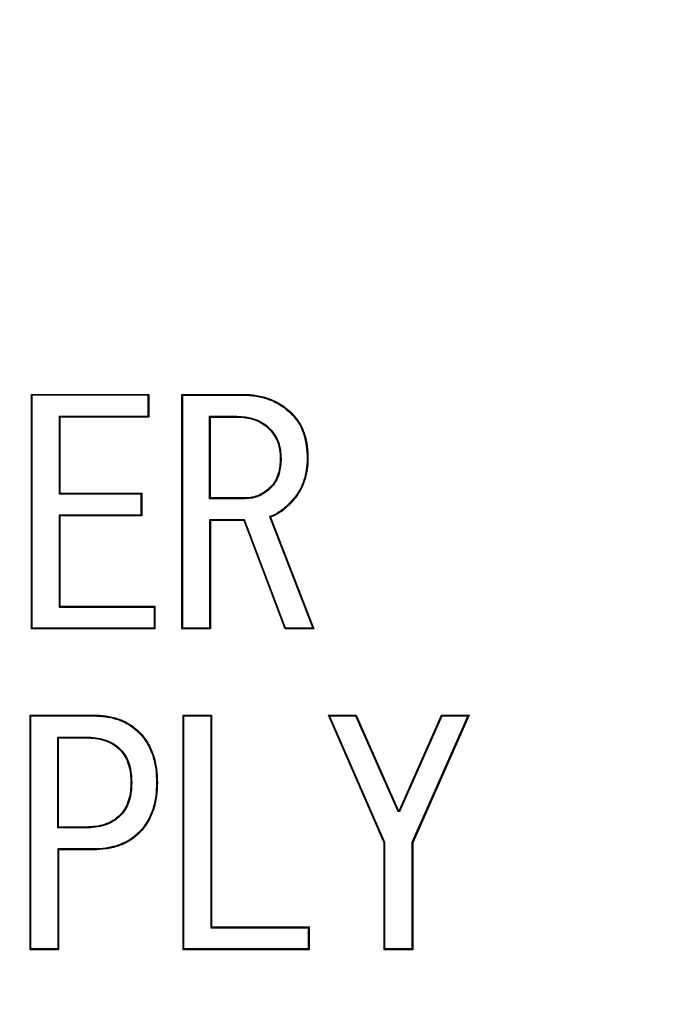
# Model space of a CAD drawing. Header units: millimetres. Extents: x 19 to 819, y 19 to 629.
# Tile 8 of 16: x 204.37 to 209.82, y 194.31 to 202.63. Entities that reach past the tile are written whole.
import ezdxf

# ---------------------------------------------------------------- set-up
doc = ezdxf.new("R2010")
doc.units = ezdxf.units.MM
doc.header["$LTSCALE"] = 3
doc.linetypes.add('SLD-Center', pattern=[19.05, 15.24, -1.27, 1.27, -1.27])
doc.linetypes.add('SLD-Solid', pattern=[0])
doc.layers.add('CENTER', color=40, linetype='SLD-Center')
doc.layers.add('DIMENSIONS', color=140, linetype='SLD-Solid', lineweight=25)
doc.styles.add('SLDTEXTSTYLE0', font='TXT', dxfattribs={"width": 0.7})
doc.dimstyles.new('SLDDIMSTYLE2', dxfattribs={"dimtxt": 6.474023, "dimasz": 9.906, "dimexe": 0, "dimexo": 0.0625, "dimgap": 1.618506, "dimtad": 0, "dimtih": 1, "dimtoh": 1, "dimdec": 4, "dimlfac": 3, "dimzin": 12, "dimdsep": 46, "dimtxsty": 'SLDTEXTSTYLE0', "dimsah": 1, "dimcen": 0.09, "dimadec": 0, "dimazin": 3, "dimtfac": 1, "dimtdec": 0, "dimtofl": 0, "dimtmove": 0, "dimatfit": 3, "dimfxl": 0, "dimfrac": 2, "dimtolj": 1, "dimtzin": 12, "dimarcsym": 0})
doc.dimstyles.new('SLDDIMSTYLE3', dxfattribs={"dimtxt": 6.474023, "dimasz": 9.906, "dimexe": 0, "dimexo": 0.0625, "dimgap": 1.618506, "dimtad": 0, "dimtih": 1, "dimtoh": 1, "dimrnd": 1e-09, "dimzin": 4, "dimdsep": 46, "dimtxsty": 'SLDTEXTSTYLE0', "dimsah": 1, "dimcen": 0, "dimadec": 0, "dimazin": 1, "dimtfac": 1, "dimtofl": 0, "dimtmove": 0, "dimatfit": 3, "dimfxl": 0, "dimfrac": 2, "dimtolj": 1, "dimtzin": 12, "dimarcsym": 0})

# ---------------------------------------------------------------- blocks, each defined once
blk = doc.blocks.new('_D_5')
at = {"layer": 'DIMENSIONS'}
for p, q in [((220.9478, 213.9623), (274.0605, 244.627)), ((187.3374, 155.7473), (187.3374, 94.4181))]:
    blk.add_line(p, q, dxfattribs=at)
for start, end in [(335.61574, 30), (270, 328.237098)]:
    blk.add_arc((187.3374, 194.5573), 90.6142, start, end, dxfattribs=at)
for points in [[(265.8116, 239.8645), (268.9311, 230.3397), (271.6498, 231.7178)], [(187.3374, 103.9431), (197.3116, 102.9604), (197.1458, 106.0039)]]:
    blk.add_solid(points, dxfattribs=at)
at = {"layer": 'DIMENSIONS', "insert": (256.9657, 155.0431), "char_height": 6.35, "attachment_point": 1, "style": 'SLDTEXTSTYLE0'}
blk.add_mtext('120°', dxfattribs=at)
blk = doc.blocks.new('_D_6')
at = {"layer": 'DIMENSIONS'}
for p, q in [((162.5887, 169.8086), (128.271, 135.491)), ((82.7142, 144.8925), (80.5402, 144.8925)), ((80.5402, 144.8925), (80.5402, 134.6031)), ((101.9523, 144.8925), (104.1263, 144.8925)), ((104.1263, 144.8925), (104.1263, 134.6031)), ((128.271, 135.491), (111.6023, 135.491)), ((80.5402, 134.6031), (82.7142, 134.6031)), ((104.1263, 134.6031), (101.9523, 134.6031))]:
    blk.add_line(p, q, dxfattribs=at)
blk.add_solid([(162.5887, 169.8086), (154.5064, 163.8816), (156.6617, 161.7264)], dxfattribs=at)
at = {"layer": 'DIMENSIONS', "char_height": 6.35, "attachment_point": 1, "style": 'SLDTEXTSTYLE0'}
for s, insert in [('%%c', (77.8267, 154.5274)), ('70.0', (87.6016, 154.5274)), ('2.76', (82.7142, 142.7887)), ('B.C.', (83.3903, 131.05))]:
    blk.add_mtext(s, dxfattribs=dict(at, insert=insert))

msp = doc.modelspace()

# ---------------------------------------------------------------- linework, layer by layer
for p, q in [((204.465063, 197.478424), (204.465063, 199.460722)), ((204.465063, 199.460722), (204.472048, 199.453737)), ((204.465063, 199.460722), (205.458284, 199.460722)), ((204.472048, 197.485408), (204.472048, 199.453737)), ((205.4513, 199.453737), (204.472048, 199.453737)), ((205.458284, 199.460722), (205.4513, 199.453737)), ((205.4513, 199.275239), (205.4513, 199.453737)), ((205.458284, 199.460722), (205.458284, 199.268255)), ((205.73625, 197.478424), (205.73625, 199.460722)), ((205.743234, 199.453737), (205.73625, 199.460722)), ((205.73625, 199.460722), (206.251504, 199.460722)), ((205.743234, 197.485408), (205.743234, 199.453737)), ((205.743234, 199.453737), (206.251417, 199.453737)), ((206.251504, 199.460722), (206.251417, 199.453737)), ((204.698757, 199.275239), (205.4513, 199.275239)), ((204.698757, 199.275239), (204.698757, 198.619839)), ((204.698757, 199.275239), (204.705741, 199.268255)), ((204.705741, 199.268255), (204.705741, 198.626823)), ((205.458284, 199.268255), (204.705741, 199.268255)), ((205.458284, 199.268255), (205.4513, 199.275239)), ((205.969944, 199.275239), (206.200715, 199.275239)), ((205.969944, 198.579161), (205.969944, 199.275239)), ((205.969944, 199.275239), (205.976928, 199.268255)), ((205.976928, 198.586145), (205.976928, 199.268255)), ((205.976928, 199.268255), (206.200657, 199.268255)), ((206.200715, 199.275239), (206.200657, 199.268255)), ((206.668453, 199.29801), (206.663506, 199.293074)), ((206.480186, 199.170732), (206.475233, 199.165806)), ((206.573743, 198.921796), (206.566758, 198.921739)), ((206.800657, 198.921739), (206.793672, 198.921743)), ((206.485402, 198.677671), (206.490344, 198.672733)), ((204.705741, 198.626823), (204.698757, 198.619839)), ((204.698757, 198.619839), (205.390283, 198.619839)), ((204.705741, 198.626823), (205.397267, 198.626823)), ((205.397267, 198.626823), (205.390283, 198.619839)), ((205.390283, 198.619839), (205.390283, 198.44134)), ((205.397267, 198.626823), (205.397267, 198.434356)), ((205.969944, 198.579161), (205.976928, 198.586145)), ((206.271951, 198.579161), (205.969944, 198.579161)), ((206.271843, 198.586145), (205.976928, 198.586145)), ((206.271951, 198.579161), (206.271843, 198.586145)), ((206.668453, 198.555637), (206.663288, 198.56034)), ((205.390283, 198.44134), (204.698757, 198.44134)), ((204.698757, 198.44134), (204.698757, 197.663907)), ((204.705741, 198.434356), (204.698757, 198.44134)), ((204.705741, 198.434356), (204.705741, 197.670891)), ((205.397267, 198.434356), (204.705741, 198.434356)), ((205.397267, 198.434356), (205.390283, 198.44134)), ((206.476379, 198.427392), (206.841308, 197.485408)), ((206.485402, 198.423433), (206.476379, 198.427392)), ((206.485402, 198.423433), (206.851504, 197.478424)), ((206.266501, 198.400662), (205.969944, 198.400662)), ((205.969944, 198.400662), (205.969944, 197.485408)), ((205.976928, 198.393678), (205.969944, 198.400662)), ((205.976928, 198.393678), (205.976928, 197.478424)), ((206.261674, 198.393678), (205.976928, 198.393678)), ((206.261674, 198.393678), (206.266501, 198.400662)), ((206.607436, 197.478424), (206.261674, 198.393678)), ((206.612264, 197.485408), (206.266501, 198.400662)), ((204.705741, 197.670891), (204.698757, 197.663907)), ((204.698757, 197.663907), (205.502147, 197.663907)), ((204.705741, 197.670891), (205.509131, 197.670891)), ((205.509131, 197.670891), (205.502147, 197.663907)), ((205.502147, 197.663907), (205.502147, 197.485408)), ((205.509131, 197.670891), (205.509131, 197.478424)), ((204.465063, 197.478424), (204.472048, 197.485408)), ((205.509131, 197.478424), (204.465063, 197.478424)), ((205.502147, 197.485408), (204.472048, 197.485408)), ((205.509131, 197.478424), (205.502147, 197.485408)), ((205.73625, 197.478424), (205.743234, 197.485408)), ((205.976928, 197.478424), (205.73625, 197.478424)), ((205.969944, 197.485408), (205.743234, 197.485408)), ((205.976928, 197.478424), (205.969944, 197.485408)), ((206.607436, 197.478424), (206.612264, 197.485408)), ((206.851504, 197.478424), (206.607436, 197.478424)), ((206.841308, 197.485408), (206.612264, 197.485408)), ((206.851504, 197.478424), (206.841308, 197.485408)), ((204.454894, 194.768612), (204.454894, 196.75091)), ((204.461878, 196.743926), (204.454894, 196.75091)), ((204.454894, 196.75091), (204.990487, 196.75091)), ((204.461878, 194.775596), (204.461878, 196.743926)), ((204.461878, 196.743926), (204.990417, 196.743926)), ((204.990487, 196.75091), (204.990417, 196.743926)), ((205.746419, 194.768612), (205.746419, 196.75091)), ((205.746419, 196.75091), (205.753403, 196.743926)), ((205.746419, 196.75091), (205.987097, 196.75091)), ((205.753403, 194.775596), (205.753403, 196.743926)), ((205.753403, 196.743926), (205.980113, 196.743926)), ((205.987097, 196.75091), (205.980113, 196.743926)), ((205.980113, 196.743926), (205.980113, 194.954095)), ((205.987097, 196.75091), (205.987097, 194.961079)), ((207.444724, 195.672944), (206.973538, 196.75091)), ((206.984213, 196.743926), (206.973538, 196.75091)), ((206.973538, 196.75091), (207.207436, 196.75091)), ((206.984213, 196.743926), (207.202892, 196.743926)), ((207.451709, 195.674404), (206.984213, 196.743926)), ((207.207436, 196.75091), (207.202892, 196.743926)), ((207.202892, 196.743926), (207.558824, 195.940536)), ((207.207436, 196.75091), (207.563368, 195.94752)), ((207.573538, 195.94752), (207.92947, 196.75091)), ((207.578083, 195.940536), (207.934015, 196.743926)), ((208.152632, 196.743926), (207.678418, 195.674423)), ((208.163368, 196.75091), (207.685402, 195.672944)), ((207.92947, 196.75091), (207.934015, 196.743926)), ((207.92947, 196.75091), (208.163368, 196.75091)), ((207.934015, 196.743926), (208.152632, 196.743926)), ((208.163368, 196.75091), (208.152632, 196.743926)), ((205.376928, 196.608537), (205.371986, 196.603598)), ((204.688588, 196.565427), (204.929525, 196.565427)), ((204.688588, 195.798163), (204.688588, 196.565427)), ((204.688588, 196.565427), (204.695572, 196.558443)), ((204.695572, 195.805147), (204.695572, 196.558443)), ((204.695572, 196.558443), (204.92947, 196.558443)), ((204.929525, 196.565427), (204.92947, 196.558443)), ((205.21919, 196.460903), (205.214216, 196.455995)), ((205.312727, 196.181418), (205.305741, 196.181418)), ((205.52947, 196.181418), (205.522485, 196.181418)), ((207.563368, 195.94752), (207.558824, 195.940536)), ((207.558824, 195.940536), (207.578083, 195.940536)), ((207.563368, 195.94752), (207.573538, 195.94752)), ((207.573538, 195.94752), (207.578083, 195.940536)), ((205.219166, 195.901909), (205.214216, 195.906842)), ((204.695572, 195.805147), (204.688588, 195.798163)), ((204.929524, 195.798163), (204.688588, 195.798163)), ((204.92947, 195.805147), (204.695572, 195.805147)), ((204.929524, 195.798163), (204.92947, 195.805147)), ((205.376928, 195.7543), (205.372003, 195.759257)), ((207.444724, 195.672944), (207.451709, 195.674404)), ((207.444724, 194.768612), (207.444724, 195.672944)), ((207.451709, 194.775596), (207.451709, 195.674404)), ((207.678418, 195.674423), (207.678418, 194.775596)), ((207.685402, 195.672944), (207.678418, 195.674423)), ((207.685402, 195.672944), (207.685402, 194.768612)), ((204.695572, 195.61268), (204.688588, 195.619664)), ((204.688588, 195.619664), (204.688588, 194.775596)), ((204.990417, 195.619664), (204.688588, 195.619664)), ((204.695572, 195.61268), (204.695572, 194.768612)), ((204.990487, 195.61268), (204.695572, 195.61268)), ((204.990487, 195.61268), (204.990417, 195.619664)), ((205.987097, 194.961079), (205.980113, 194.954095)), ((205.980113, 194.954095), (206.803842, 194.954095)), ((205.987097, 194.961079), (206.810826, 194.961079)), ((206.810826, 194.961079), (206.803842, 194.954095)), ((206.803842, 194.954095), (206.803842, 194.775596)), ((206.810826, 194.961079), (206.810826, 194.768612)), ((204.454894, 194.768612), (204.461878, 194.775596)), ((204.695572, 194.768612), (204.454894, 194.768612)), ((204.688588, 194.775596), (204.461878, 194.775596)), ((204.695572, 194.768612), (204.688588, 194.775596)), ((205.753403, 194.775596), (205.746419, 194.768612)), ((206.810826, 194.768612), (205.746419, 194.768612)), ((206.803842, 194.775596), (205.753403, 194.775596)), ((206.810826, 194.768612), (206.803842, 194.775596)), ((207.444724, 194.768612), (207.451709, 194.775596)), ((207.685402, 194.768612), (207.444724, 194.768612)), ((207.678418, 194.775596), (207.451709, 194.775596)), ((207.685402, 194.768612), (207.678418, 194.775596))]:
    msp.add_line(p, q)
for centre, radius in [((187.33739, 194.557332), 50), ((217.648279, 212.057332), 10.2)]:
    msp.add_circle(centre, radius)
for points, knots in [([(206.251417, 199.453737), (206.289702, 199.45278), (206.327509, 199.451024), (206.40226, 199.43862), (206.439129, 199.429028), (206.509927, 199.402409), (206.543921, 199.385244), (206.607283, 199.344098), (206.635634, 199.319226), (206.663506, 199.293074)], [0, 0, 0, 0, 0.000112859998, 0.000112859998, 0.000225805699, 0.000225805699, 0.000338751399, 0.000338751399, 0.000451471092, 0.000451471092, 0.000451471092, 0.000451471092]), ([(206.251504, 199.460722), (206.289794, 199.459765), (206.328193, 199.45799), (206.403833, 199.445439), (206.441109, 199.435745), (206.512863, 199.408767), (206.547284, 199.391388), (206.611592, 199.349628), (206.640533, 199.324213), (206.668453, 199.29801)], [0.001861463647, 0.001861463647, 0.001861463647, 0.001861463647, 0.001976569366, 0.001976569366, 0.002091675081, 0.002091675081, 0.002206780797, 0.002206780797, 0.002321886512, 0.002321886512, 0.002321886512, 0.002321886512]), ([(206.200657, 199.268255), (206.250723, 199.267417), (206.301393, 199.261896), (206.372459, 199.236861), (206.395236, 199.226045), (206.437851, 199.199405), (206.457133, 199.18327), (206.475233, 199.165806)], [0, 0, 0, 0, 0.000150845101, 0.000150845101, 0.000226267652, 0.000226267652, 0.000301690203, 0.000301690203, 0.000301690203, 0.000301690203]), ([(206.200715, 199.275239), (206.200734, 199.275238), (206.200754, 199.275238), (206.200773, 199.275238), (206.251108, 199.274396), (206.302879, 199.268778), (206.375196, 199.243301), (206.39859, 199.232185), (206.441901, 199.20511), (206.46194, 199.188337), (206.480082, 199.170833), (206.480117, 199.170799), (206.480152, 199.170766), (206.480186, 199.170732)], [0, 0, 0, 0, 0.000000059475, 0.000000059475, 0.000000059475, 0.000153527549, 0.000153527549, 0.000230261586, 0.000230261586, 0.000306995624, 0.000306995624, 0.000306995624, 0.000307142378, 0.000307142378, 0.000307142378, 0.000307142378]), ([(206.663506, 199.293074), (206.686711, 199.268223), (206.708086, 199.24263), (206.742043, 199.184787), (206.755307, 199.153665), (206.786382, 199.057497), (206.792761, 198.989472), (206.793672, 198.921743)], [0, 0, 0, 0, 0.000099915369, 0.000099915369, 0.000200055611, 0.000200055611, 0.000400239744, 0.000400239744, 0.000400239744, 0.000400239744]), ([(206.668453, 199.29801), (206.691744, 199.273077), (206.713778, 199.246729), (206.748358, 199.187825), (206.761814, 199.15624), (206.793314, 199.058759), (206.799747, 198.989778), (206.800657, 198.921739)], [0.00163771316, 0.00163771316, 0.00163771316, 0.00163771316, 0.001740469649, 0.001740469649, 0.001843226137, 0.001843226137, 0.002048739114, 0.002048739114, 0.002048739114, 0.002048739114]), ([(206.475233, 199.165806), (206.490671, 199.149626), (206.504932, 199.132427), (206.528658, 199.094567), (206.53844, 199.074396), (206.560895, 199.011293), (206.565673, 198.966253), (206.566758, 198.921739)], [0, 0, 0, 0, 0.000066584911, 0.000066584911, 0.000133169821, 0.000133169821, 0.000266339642, 0.000266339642, 0.000266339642, 0.000266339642]), ([(206.480186, 199.170732), (206.48022, 199.170697), (206.480253, 199.170662), (206.480286, 199.170627), (206.495759, 199.154411), (206.510649, 199.136458), (206.534778, 199.097953), (206.544869, 199.077162), (206.567777, 199.012785), (206.572651, 198.966601), (206.57374, 198.921909), (206.573741, 198.921871), (206.573742, 198.921834), (206.573743, 198.921796)], [0.000000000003, 0.000000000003, 0.000000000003, 0.000000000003, 0.000000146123, 0.000000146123, 0.000000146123, 0.000068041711, 0.000068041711, 0.0001359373, 0.0001359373, 0.000271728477, 0.000271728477, 0.000271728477, 0.000271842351, 0.000271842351, 0.000271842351, 0.000271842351]), ([(206.566758, 198.921739), (206.566417, 198.877912), (206.562877, 198.833357), (206.543814, 198.770103), (206.53581, 198.749494), (206.519284, 198.72086), (206.513627, 198.711344), (206.500642, 198.693625), (206.49304, 198.685636), (206.485402, 198.677671)], [0, 0, 0, 0, 0.000132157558, 0.000132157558, 0.000198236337, 0.000198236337, 0.000231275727, 0.000231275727, 0.000264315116, 0.000264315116, 0.000264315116, 0.000264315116]), ([(206.573743, 198.921796), (206.573743, 198.921759), (206.573743, 198.921721), (206.573742, 198.921684), (206.573399, 198.877604), (206.569796, 198.832112), (206.550385, 198.767702), (206.54204, 198.746318), (206.525242, 198.717211), (206.519549, 198.707609), (206.505988, 198.689104), (206.498025, 198.680745), (206.490444, 198.672838), (206.490411, 198.672803), (206.490377, 198.672768), (206.490344, 198.672733)], [0, 0, 0, 0, 0.000000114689, 0.000000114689, 0.000000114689, 0.00013493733, 0.00013493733, 0.00020234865, 0.00020234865, 0.00023605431, 0.00023605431, 0.00026975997, 0.00026975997, 0.00026975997, 0.00026990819, 0.00026990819, 0.00026990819, 0.00026990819]), ([(206.793672, 198.921743), (206.793183, 198.888467), (206.791638, 198.855982), (206.781593, 198.790869), (206.774314, 198.758902), (206.752677, 198.696869), (206.739168, 198.666894), (206.705536, 198.610724), (206.685065, 198.585356), (206.663288, 198.56034)], [0, 0, 0, 0, 0.000098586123, 0.000098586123, 0.000197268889, 0.000197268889, 0.000295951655, 0.000295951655, 0.000394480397, 0.000394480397, 0.000394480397, 0.000394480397]), ([(206.800657, 198.921739), (206.80017, 198.888472), (206.798592, 198.855252), (206.788449, 198.789501), (206.781043, 198.756989), (206.759136, 198.694181), (206.745416, 198.663734), (206.711246, 198.606664), (206.690271, 198.580693), (206.668453, 198.555637)], [0.001616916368, 0.001616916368, 0.001616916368, 0.001616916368, 0.00171705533, 0.00171705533, 0.001817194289, 0.001817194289, 0.001917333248, 0.001917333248, 0.002017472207, 0.002017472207, 0.002017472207, 0.002017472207]), ([(206.485402, 198.677671), (206.456753, 198.650154), (206.424425, 198.625868), (206.369758, 198.601819), (206.350714, 198.595698), (206.311654, 198.587974), (206.291719, 198.58676), (206.271843, 198.586145)], [0, 0, 0, 0, 0.000118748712, 0.000118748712, 0.000178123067, 0.000178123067, 0.000237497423, 0.000237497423, 0.000237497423, 0.000237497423]), ([(206.490344, 198.672733), (206.490309, 198.6727), (206.490275, 198.672667), (206.49024, 198.672633), (206.46129, 198.644828), (206.428051, 198.619833), (206.372163, 198.595247), (206.352547, 198.588941), (206.31253, 198.581028), (206.291923, 198.579779), (206.272059, 198.579164), (206.272023, 198.579163), (206.271987, 198.579162), (206.271951, 198.579161)], [0, 0, 0, 0, 0.00000014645, 0.00000014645, 0.00000014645, 0.000122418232, 0.000122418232, 0.000183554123, 0.000183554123, 0.000244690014, 0.000244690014, 0.000244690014, 0.000244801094, 0.000244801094, 0.000244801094, 0.000244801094]), ([(206.663288, 198.56034), (206.637083, 198.532825), (206.610755, 198.506102), (206.566063, 198.471997), (206.550506, 198.461429), (206.517933, 198.44378), (206.500632, 198.436922), (206.482848, 198.429934), (206.480692, 198.429086), (206.478535, 198.428239), (206.476379, 198.427392)], [0, 0, 0, 0, 0.000112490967, 0.000112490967, 0.000168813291, 0.000168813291, 0.000225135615, 0.000225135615, 0.000225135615, 0.000231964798, 0.000231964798, 0.000231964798, 0.000231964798]), ([(206.668453, 198.555637), (206.642235, 198.528105), (206.615476, 198.500918), (206.570078, 198.466275), (206.554251, 198.455515), (206.520842, 198.437413), (206.503132, 198.4304), (206.485402, 198.423433)], [0.000945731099, 0.000945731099, 0.000945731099, 0.000945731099, 0.001059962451, 0.001059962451, 0.001117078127, 0.001117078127, 0.001174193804, 0.001174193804, 0.001174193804, 0.001174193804]), ([(204.990417, 196.743926), (205.025689, 196.743219), (205.060344, 196.7417), (205.129415, 196.731413), (205.163549, 196.72387), (205.229296, 196.701242), (205.26078, 196.686246), (205.305265, 196.65888), (205.319674, 196.649081), (205.346586, 196.627586), (205.359198, 196.615687), (205.371986, 196.603598)], [0, 0, 0, 0, 0.00010368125, 0.00010368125, 0.000207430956, 0.000207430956, 0.000311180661, 0.000311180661, 0.000363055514, 0.000363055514, 0.000414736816, 0.000414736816, 0.000414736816, 0.000414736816]), ([(204.990487, 196.75091), (205.025743, 196.750205), (205.06101, 196.748662), (205.130784, 196.738271), (205.165347, 196.730637), (205.232044, 196.707683), (205.264047, 196.692436), (205.309121, 196.664708), (205.32375, 196.654764), (205.351278, 196.632778), (205.364105, 196.62066), (205.376928, 196.608537)], [0.001692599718, 0.001692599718, 0.001692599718, 0.001692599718, 0.001798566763, 0.001798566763, 0.001904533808, 0.001904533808, 0.002010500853, 0.002010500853, 0.002063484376, 0.002063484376, 0.002116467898, 0.002116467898, 0.002116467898, 0.002116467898]), ([(205.371986, 196.603598), (205.385306, 196.589496), (205.398386, 196.575609), (205.421811, 196.545737), (205.432427, 196.529697), (205.462097, 196.480347), (205.477872, 196.445358), (205.501495, 196.372362), (205.509811, 196.334667), (205.520484, 196.258548), (205.521814, 196.220213), (205.522485, 196.181418)], [0, 0, 0, 0, 0.000056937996, 0.000056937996, 0.000114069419, 0.000114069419, 0.000228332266, 0.000228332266, 0.000342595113, 0.000342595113, 0.000456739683, 0.000456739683, 0.000456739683, 0.000456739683]), ([(205.376928, 196.608537), (205.390273, 196.594409), (205.403606, 196.58027), (205.427543, 196.549746), (205.438293, 196.533494), (205.468322, 196.483548), (205.484373, 196.447953), (205.508284, 196.374068), (205.516675, 196.336015), (205.527459, 196.2591), (205.5288, 196.220221), (205.52947, 196.181418)], [0.001865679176, 0.001865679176, 0.001865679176, 0.001865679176, 0.001924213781, 0.001924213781, 0.001982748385, 0.001982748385, 0.002099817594, 0.002099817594, 0.002216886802, 0.002216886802, 0.002333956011, 0.002333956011, 0.002333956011, 0.002333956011]), ([(204.92947, 196.558443), (204.981132, 196.557638), (205.033458, 196.552483), (205.107252, 196.52795), (205.131019, 196.517304), (205.175354, 196.490385), (205.195405, 196.473871), (205.214216, 196.455995)], [0, 0, 0, 0, 0.000155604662, 0.000155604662, 0.000233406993, 0.000233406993, 0.000311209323, 0.000311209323, 0.000311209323, 0.000311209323]), ([(204.929525, 196.565427), (204.929543, 196.565427), (204.929561, 196.565426), (204.929579, 196.565426), (204.981503, 196.564618), (205.034819, 196.55939), (205.109876, 196.534438), (205.134251, 196.523512), (205.179371, 196.496117), (205.200157, 196.47899), (205.219027, 196.461058), (205.219081, 196.461006), (205.219135, 196.460954), (205.21919, 196.460903)], [0, 0, 0, 0, 0.000000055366, 0.000000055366, 0.000000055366, 0.000158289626, 0.000158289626, 0.000237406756, 0.000237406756, 0.000316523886, 0.000316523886, 0.000316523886, 0.000316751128, 0.000316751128, 0.000316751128, 0.000316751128]), ([(205.214216, 196.455995), (205.231055, 196.4378), (205.246406, 196.418267), (205.270847, 196.375165), (205.279885, 196.351964), (205.301027, 196.280761), (205.304726, 196.230781), (205.305741, 196.181418)], [0, 0, 0, 0, 0.000073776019, 0.000073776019, 0.000147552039, 0.000147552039, 0.000295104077, 0.000295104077, 0.000295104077, 0.000295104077]), ([(205.21919, 196.460903), (205.21924, 196.460848), (205.219291, 196.460793), (205.219342, 196.460738), (205.236284, 196.442433), (205.252223, 196.422168), (205.277181, 196.378154), (205.286466, 196.354336), (205.30795, 196.281981), (205.311708, 196.23098), (205.312724, 196.181562), (205.312725, 196.181514), (205.312726, 196.181466), (205.312727, 196.181418)], [0.000000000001, 0.000000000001, 0.000000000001, 0.000000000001, 0.00000022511, 0.00000022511, 0.00000022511, 0.00007529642, 0.00007529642, 0.000150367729, 0.000150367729, 0.000300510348, 0.000300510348, 0.000300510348, 0.000300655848, 0.000300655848, 0.000300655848, 0.000300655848]), ([(205.305741, 196.181418), (205.304726, 196.132056), (205.301027, 196.082075), (205.279885, 196.010873), (205.270847, 195.987672), (205.246406, 195.944569), (205.231055, 195.925036), (205.214216, 195.906842)], [0, 0, 0, 0, 0.000148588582, 0.000148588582, 0.000222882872, 0.000222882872, 0.000297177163, 0.000297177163, 0.000297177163, 0.000297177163]), ([(205.312727, 196.181418), (205.312726, 196.18137), (205.312725, 196.181323), (205.312724, 196.181275), (205.311708, 196.131857), (205.30795, 196.080855), (205.286466, 196.008501), (205.277181, 195.984682), (205.252223, 195.940669), (205.236284, 195.920404), (205.219342, 195.902098), (205.219283, 195.902035), (205.219225, 195.901972), (205.219166, 195.901909)], [0, 0, 0, 0, 0.000000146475, 0.000000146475, 0.000000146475, 0.000151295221, 0.000151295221, 0.000226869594, 0.000226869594, 0.000302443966, 0.000302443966, 0.000302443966, 0.000302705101, 0.000302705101, 0.000302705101, 0.000302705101]), ([(205.522485, 196.181418), (205.521814, 196.142624), (205.520484, 196.104289), (205.509811, 196.02817), (205.501495, 195.990475), (205.477872, 195.917479), (205.462097, 195.88249), (205.432427, 195.83314), (205.421811, 195.8171), (205.398391, 195.787234), (205.385317, 195.773353), (205.372003, 195.759257)], [0, 0, 0, 0, 0.000115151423, 0.000115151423, 0.000230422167, 0.000230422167, 0.00034569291, 0.00034569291, 0.000403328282, 0.000403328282, 0.00046074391, 0.00046074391, 0.00046074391, 0.00046074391]), ([(205.52947, 196.181418), (205.5288, 196.142616), (205.527459, 196.103737), (205.516675, 196.026822), (205.508284, 195.988769), (205.484373, 195.914884), (205.468322, 195.879289), (205.438293, 195.829342), (205.427543, 195.813091), (205.403606, 195.782566), (205.390273, 195.768428), (205.376928, 195.7543)], [0.001862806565, 0.001862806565, 0.001862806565, 0.001862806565, 0.001979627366, 0.001979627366, 0.002096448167, 0.002096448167, 0.002213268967, 0.002213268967, 0.002271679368, 0.002271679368, 0.002330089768, 0.002330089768, 0.002330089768, 0.002330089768]), ([(205.214216, 195.906842), (205.19526, 195.889177), (205.175178, 195.87277), (205.130947, 195.845782), (205.107037, 195.835555), (205.033284, 195.811191), (204.981101, 195.805948), (204.92947, 195.805147)], [0, 0, 0, 0, 0.000077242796, 0.000077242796, 0.000154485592, 0.000154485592, 0.000308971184, 0.000308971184, 0.000308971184, 0.000308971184]), ([(205.219166, 195.901909), (205.219103, 195.90185), (205.21904, 195.901791), (205.218977, 195.901732), (205.199956, 195.884006), (205.179214, 195.86705), (205.134188, 195.839578), (205.109588, 195.829043), (205.034754, 195.804321), (204.981392, 195.798968), (204.929579, 195.798164), (204.929561, 195.798164), (204.929542, 195.798163), (204.929524, 195.798163)], [0, 0, 0, 0, 0.000000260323, 0.000000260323, 0.000000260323, 0.00007882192, 0.00007882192, 0.000157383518, 0.000157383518, 0.000314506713, 0.000314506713, 0.000314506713, 0.000314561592, 0.000314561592, 0.000314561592, 0.000314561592]), ([(205.372003, 195.759257), (205.346304, 195.735312), (205.319844, 195.713354), (205.260702, 195.676841), (205.229151, 195.662259), (205.163318, 195.639746), (205.129291, 195.632151), (205.060273, 195.621892), (205.025659, 195.620369), (204.990417, 195.619664)], [0, 0, 0, 0, 0.000103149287, 0.000103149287, 0.000206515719, 0.000206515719, 0.000309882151, 0.000309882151, 0.00041318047, 0.00041318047, 0.00041318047, 0.00041318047]), ([(205.376928, 195.7543), (205.351144, 195.730264), (205.323968, 195.707692), (205.263977, 195.670655), (205.231837, 195.655797), (205.165152, 195.632991), (205.130654, 195.625292), (205.060941, 195.61493), (205.025712, 195.613383), (204.990487, 195.61268)], [0.001691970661, 0.001691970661, 0.001691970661, 0.001691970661, 0.001798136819, 0.001798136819, 0.001904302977, 0.001904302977, 0.002010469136, 0.002010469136, 0.002116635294, 0.002116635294, 0.002116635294, 0.002116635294])]:
    msp.add_open_spline(points, degree=3, knots=knots)
at = {"layer": 'CENTER', "linetype": 'SLD-Center'}
msp.add_circle((187.33739, 194.557332), 35, dxfattribs=at)

# ---------------------------------------------------------------- dimensions: what is measured, and where the dimension line sits
at = {"layer": 'DIMENSIONS'}
dim = msp.add_angular_dim_2l(base=(231.431932, 115.395396), line1=((187.33739, 159.557332), (187.33739, 194.557332)), line2=((217.648279, 212.057332), (187.33739, 194.557332)), dimstyle='SLDDIMSTYLE2', dxfattribs=at)
dim.commit()
dim.dimension.update_dxf_attribs({"geometry": '_D_5', "text_midpoint": (267.33739, 152.002182), "dimtype": 162})
dim = msp.add_diameter_dim_2p(p1=(212.086128, 219.306069), p2=(162.588653, 169.808594), text='<>\\PB.C.', dimstyle='SLDDIMSTYLE3', dxfattribs=at)
dim.commit()
dim.dimension.update_dxf_attribs({"geometry": '_D_6', "text_midpoint": (92.333252, 138.83647), "dimtype": 163})

doc.saveas('drawing.dxf')
